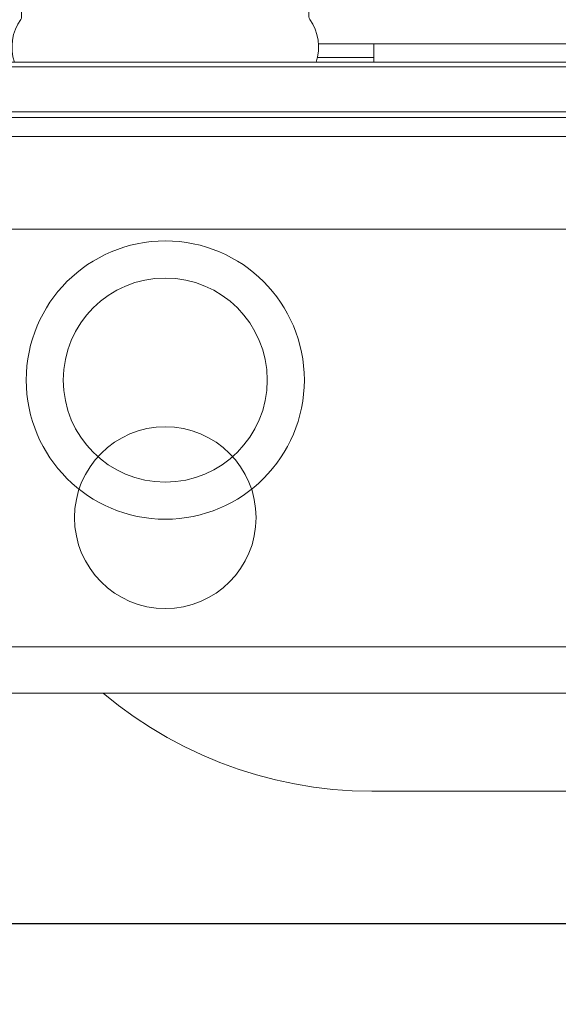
# Model space of a CAD drawing. Header units: millimetres. Extents: x 23192 to 177760, y -399809 to -79279.
# Tile 131 of 256: x 52072 to 52083, y -195415 to -195394. Entities that reach past the tile are written whole.
import ezdxf

# ---------------------------------------------------------------- set-up
doc = ezdxf.new("R2010")
doc.units = ezdxf.units.MM
doc.linetypes.add('HIDDEN2', pattern=[4.7625, 3.175, -1.5875])
doc.layers.get('0').update_dxf_attribs({"lineweight": 0})
doc.layers.add('!! 0_ Istn-sciany', color=3, linetype='Continuous', lineweight=30)
doc.layers.add('Dimension (ISO)', color=7, linetype='Continuous', lineweight=25)
doc.layers.add('!! 2_WYBURZENIA DO REMONTU', color=7, linetype='Continuous', lineweight=0, true_color=0x4d4d4d, plot=False)
doc.layers.add('!!_@ wypos sanit nd', color=7, linetype='Continuous', lineweight=0, plot=False)
doc.layers.add('Powierzchnia', color=140, linetype='Continuous', lineweight=5, plot=False)
doc.styles.add('Note Text (ISO)', font='tahoma.ttf')
doc.dimstyles.new('Default (ISO)', dxfattribs={"dimscale": 5, "dimtxt": 5, "dimasz": 5, "dimexe": 3.175, "dimexo": 0, "dimgap": 0.762, "dimtad": 1, "dimdec": 0, "dimrnd": 1e-08, "dimzin": 0, "dimtxsty": 'Note Text (ISO)', "dimcen": 0.09, "dimdle": 10, "dimclrd": 256, "dimclre": 256, "dimclrt": 256, "dimazin": 0, "dimtfac": 0.70104, "dimtmove": 0, "dimatfit": 3, "dimfxl": 1, "dimtolj": 1, "dimtzin": 0, "dimlwd": -1, "dimlwe": -1, "dimarcsym": 0})

# ---------------------------------------------------------------- blocks, each defined once
blk = doc.blocks.new('A$C351F644B')
for p, q in [((-20, 17.5), (20, 17.5)), ((20, 0), (-20, 0))]:
    blk.add_line(p, q)
blk.add_circle((0, 8.75), 1.959)
blk = doc.blocks.new('A$Cff2eaf8b')
for points in [[(-0.18941, 0.08863), (-0.04454, 0.08863), (-0.04035, 0.08853), (-0.03617, 0.08824), (-0.032, 0.08775), (-0.02786, 0.08707), (-0.02376, 0.08619), (-0.0197, 0.08513), (-0.0157, 0.08388), (-0.01176, 0.08244), (-0.00789, 0.08082), (-0.0041, 0.07902), (-0.0004, 0.07705), (0.0032, 0.0749), (0.0067, 0.0726), (0.01009, 0.07012), (0.01337, 0.0675)], [(0.16493, 0.0675), (-0.16477, 0.0675)], [(-0.11847, -0.0325), (-0.11847, 0.0575), (0.11153, 0.0575), (0.11153, -0.0325)], [(-0.16, -0.0355), (-0.16, -0.0325), (0.16, -0.0325), (0.16, -0.0355)], [(0.16, -0.0555), (0.157, -0.0525), (0.16, -0.0525), (-0.16, -0.0525), (-0.157, -0.0525), (-0.16, -0.0555)], [(0.10602, -0.0525), (0.10602, -0.05658), (-0.11847, -0.05658)], [(-0.03305, -0.0725), (-0.16, -0.0725), (-0.16, -0.0695)], [(-0.045, -0.0725), (-0.045, -0.0685)], [(-0.045, -0.0695), (-0.03283, -0.0695)]]:
    blk.add_lwpolyline(points)
blk.add_lwpolyline([(-0.11847, -0.0685), (0.11153, -0.0685), (0.11153, -0.0675), (-0.11847, -0.0675)], close=True)
blk.add_lwpolyline([(-0.04, -0.0685), (-0.03255, -0.0685, 0.236962), (-0.03118, -0.07775, -0.154353), (-0.031, -0.07832), (-0.031, -0.08218), (0.031, -0.08218), (0.031, -0.07832, -0.154353), (0.03118, -0.07775, 0.236962), (0.03255, -0.0685), (0.04, -0.0685)], format="xyb")
for radius in [0.03, 0.022]:
    blk.add_circle((0, 0), radius)
blk = doc.blocks.new('*D1419')
at = {"layer": 'DEFPOINTS', "color": 0, "transparency": 16777216}
for p in [(-689.76, 120.19), (510.24, 120.19), (510.24, 18.75)]:
    blk.add_point(p, dxfattribs=at)
at = {"layer": 'Dimension (ISO)', "transparency": 16777216}
for p, q in [((-689.76, 120.19), (-689.76, 2.88)), ((510.24, 120.19), (510.24, 2.88)), ((-664.76, 18.75), (485.24, 18.75))]:
    blk.add_line(p, q, dxfattribs=at)
for points in [[(-664.76, 22.92), (-664.76, 14.58), (-689.76, 18.75)], [(485.24, 22.92), (485.24, 14.58), (510.24, 18.75)]]:
    blk.add_solid(points, dxfattribs=at)
at = {"layer": 'Dimension (ISO)', "lineweight": 9, "transparency": 16777216, "insert": (-160.63, 48.6), "char_height": 25, "attachment_point": 1, "style": 'Note Text (ISO)'}
blk.add_mtext('\\A1;1200', dxfattribs=at)
blk = doc.blocks.new('A$C11ef928a')
at = {"layer": 'Dimension (ISO)', "lineweight": 9}
dim = blk.add_linear_dim(base=(510.24, 18.75), p1=(-689.76, 120.19), p2=(510.24, 120.19), angle=180, dimstyle='Default (ISO)', override={"dimdec": 0, "dimlfac": 1, "dimtp": 0, "dimtm": 0, "dimtdec": 2, "dimtofl": 0, "dimatfit": 1}, dxfattribs=at)
dim.commit()
dim.dimension.update_dxf_attribs({"geometry": '*D1419', "text_midpoint": (-125.68, 18.75), "dimtype": 128})

msp = doc.modelspace()

# ---------------------------------------------------------------- linework, layer by layer
at = {"layer": '!! 0_ Istn-sciany'}
msp.add_lwpolyline([(52030.71142, -195413.5883), (52144.71142, -195413.5883)], dxfattribs=at)
at = {"layer": 'Powierzchnia'}
msp.add_lwpolyline([(52004.71142, -195251.5883), (52135.71142, -195251.5883), (52135.71142, -195413.5883), (52004.71142, -195413.5883)], close=True, dxfattribs=at)

# ---------------------------------------------------------------- block references
at = {"layer": '!! 2_WYBURZENIA DO REMONTU', "linetype": 'HIDDEN2', "ltscale": 3}
msp.add_blockref('A$C351F644B', (52074.71142, -195413.5883), dxfattribs=at)
at = {"layer": '!!_@ wypos sanit nd', "xscale": 100, "yscale": 100, "zscale": 100, "rotation": 180}
msp.add_blockref('A$Cff2eaf8b', (52074.71125, -195401.87226), dxfattribs=at)
at = {"xscale": -0.1, "yscale": 0.1, "zscale": 0.1, "rotation": 90}
msp.add_blockref('A$C11ef928a', (82225.12684, -195364.3052), dxfattribs=at)

doc.saveas('drawing.dxf')
